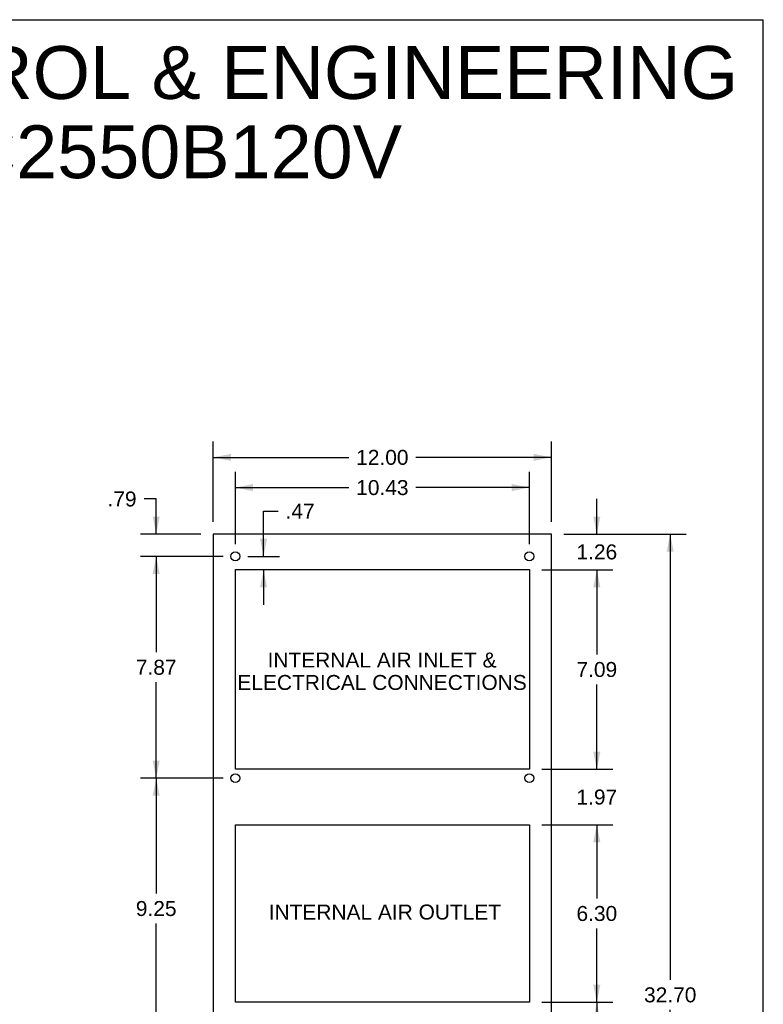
# Model space of a CAD drawing. Header units: inches. Extents: x 0 to 106, y 0 to 69.
# Tile 8 of 8: x 80 to 106, y 34 to 69. Entities that reach past the tile are written whole.
import ezdxf

# ---------------------------------------------------------------- set-up
doc = ezdxf.new("R2010")
doc.units = ezdxf.units.IN
doc.header["$LTSCALE"] = 5.84375
doc.header["$MEASUREMENT"] = 0
doc.layers.get('0').update_dxf_attribs({"linetype": 'CONTINUOUS'})
doc.layers.add('DIMENSIONS', color=7, linetype='CONTINUOUS')
doc.styles.get("Standard").update_dxf_attribs({"font": 'arial.ttf'})
doc.dimstyles.new('DIMSTYLE_2', dxfattribs={"dimtxt": 0.53125, "dimasz": 0.625, "dimexe": 0.09, "dimexo": 0.07, "dimgap": 0.0425, "dimtad": 0, "dimtih": 1, "dimtoh": 1, "dimzin": 4, "dimdsep": 46, "dimtxsty": 'Standard', "dimblk": '_FILLED', "dimblk1": '_FILLED', "dimblk2": '_FILLED', "dimcen": 0.09, "dimazin": 1, "dimtfac": 1, "dimtdec": 3, "dimtofl": 0, "dimtmove": 0, "dimatfit": 3, "dimldrblk": '_FILLED', "dimfxl": 0, "dimtolj": 1, "dimtzin": 4, "dimarcsym": 0})

# ---------------------------------------------------------------- blocks, each defined once
blk = doc.blocks.new('_FILLED')
at = {"color": 0, "linetype": 'ByBlock'}
blk.add_solid([(0, 0), (-1, 0.2), (-1, -0.2)], dxfattribs=at)
blk = doc.blocks.new('*D4')
at = {"layer": 'DIMENSIONS', "color": 2, "linetype": 'Continuous'}
for p, q in [((86.732, 50.927), (86.732, 53.779)), ((98.732, 50.927), (98.732, 53.779)), ((86.732, 53.216), (91.538, 53.216)), ((98.732, 53.216), (93.926, 53.216))]:
    blk.add_line(p, q, dxfattribs=at)
at = {"layer": 'DIMENSIONS', "color": 2, "linetype": 'Continuous', "xscale": 0.625, "yscale": 0.625, "zscale": 0.625, "rotation": 180}
blk.add_blockref('_FILLED', (86.732, 53.216), dxfattribs=at)
at = {"layer": 'DIMENSIONS', "color": 2, "linetype": 'Continuous', "xscale": 0.625, "yscale": 0.625, "zscale": 0.625}
blk.add_blockref('_FILLED', (98.732, 53.216), dxfattribs=at)
at = {"layer": 'DIMENSIONS', "color": 2, "linetype": 'Continuous', "insert": (92.732, 53.482), "char_height": 0.5312, "width": 1.85641, "attachment_point": 2, "line_spacing_factor": 0.9}
blk.add_mtext('12.00', dxfattribs=at)
blk = doc.blocks.new('*D5')
at = {"layer": 'DIMENSIONS', "color": 2, "linetype": 'Continuous'}
for p, q in [((99.17, 50.489), (103.509, 50.489)), ((102.947, 50.489), (102.947, 34.671)), ((102.947, 17.789), (102.947, 33.608)), ((99.17, 17.789), (103.509, 17.789))]:
    blk.add_line(p, q, dxfattribs=at)
at = {"layer": 'DIMENSIONS', "color": 2, "linetype": 'Continuous', "xscale": 0.625, "yscale": 0.625, "zscale": 0.625}
for p, rotation in [((102.947, 50.489), 90), ((102.947, 17.789), 270)]:
    blk.add_blockref('_FILLED', p, dxfattribs=dict(at, rotation=rotation))
at = {"layer": 'DIMENSIONS', "color": 2, "linetype": 'Continuous', "insert": (102.947, 34.405), "char_height": 0.5312, "width": 1.85641, "attachment_point": 2, "line_spacing_factor": 0.9}
blk.add_mtext('32.70', dxfattribs=at)
blk = doc.blocks.new('*D7')
at = {"layer": 'DIMENSIONS', "color": 2, "linetype": 'Continuous'}
for p, q in [((87.079, 41.828), (84.145, 41.828)), ((84.707, 41.828), (84.707, 37.734)), ((84.707, 32.577), (84.707, 36.672)), ((87.079, 32.577), (84.145, 32.577))]:
    blk.add_line(p, q, dxfattribs=at)
at = {"layer": 'DIMENSIONS', "color": 2, "linetype": 'Continuous', "xscale": 0.625, "yscale": 0.625, "zscale": 0.625}
for p, rotation in [((84.707, 41.828), 90), ((84.707, 32.577), 270)]:
    blk.add_blockref('_FILLED', p, dxfattribs=dict(at, rotation=rotation))
at = {"layer": 'DIMENSIONS', "color": 2, "linetype": 'Continuous', "insert": (84.707, 37.469), "char_height": 0.5312, "width": 1.44366, "attachment_point": 2, "line_spacing_factor": 0.9}
blk.add_mtext('9.25', dxfattribs=at)
blk = doc.blocks.new('*D8')
at = {"layer": 'DIMENSIONS', "color": 2, "linetype": 'Continuous'}
for p, q in [((87.079, 49.702), (84.145, 49.702)), ((84.707, 49.702), (84.707, 46.297)), ((84.707, 41.828), (84.707, 45.234)), ((87.079, 41.828), (84.145, 41.828))]:
    blk.add_line(p, q, dxfattribs=at)
at = {"layer": 'DIMENSIONS', "color": 2, "linetype": 'Continuous', "xscale": 0.625, "yscale": 0.625, "zscale": 0.625}
for p, rotation in [((84.707, 49.702), 90), ((84.707, 41.828), 270)]:
    blk.add_blockref('_FILLED', p, dxfattribs=dict(at, rotation=rotation))
at = {"layer": 'DIMENSIONS', "color": 2, "linetype": 'Continuous', "insert": (84.707, 46.031), "char_height": 0.5312, "width": 1.44366, "attachment_point": 2, "line_spacing_factor": 0.9}
blk.add_mtext('7.87', dxfattribs=at)
blk = doc.blocks.new('*D9')
at = {"layer": 'DIMENSIONS', "color": 2, "linetype": 'Continuous'}
for p, q in [((84.707, 51.739), (84.275, 51.739)), ((84.707, 50.489), (84.707, 51.739)), ((86.295, 50.489), (84.145, 50.489)), ((87.079, 49.702), (84.145, 49.702)), ((84.707, 49.702), (84.707, 48.452))]:
    blk.add_line(p, q, dxfattribs=at)
at = {"layer": 'DIMENSIONS', "color": 2, "linetype": 'Continuous', "xscale": 0.625, "yscale": 0.625, "zscale": 0.625}
for p, rotation in [((84.707, 50.489), 270), ((84.707, 49.702), 90)]:
    blk.add_blockref('_FILLED', p, dxfattribs=dict(at, rotation=rotation))
at = {"layer": 'DIMENSIONS', "color": 2, "linetype": 'Continuous', "insert": (84.01, 52.005), "char_height": 0.5312, "width": 1.0309, "attachment_point": 3, "line_spacing_factor": 0.9}
blk.add_mtext('.79', dxfattribs=at)
blk = doc.blocks.new('*D11')
at = {"layer": 'DIMENSIONS', "color": 2, "linetype": 'Continuous'}
for p, q in [((87.516, 50.14), (87.516, 52.707)), ((97.949, 50.14), (97.949, 52.707)), ((87.516, 52.144), (91.539, 52.144)), ((97.949, 52.144), (93.926, 52.144))]:
    blk.add_line(p, q, dxfattribs=at)
at = {"layer": 'DIMENSIONS', "color": 2, "linetype": 'Continuous', "xscale": 0.625, "yscale": 0.625, "zscale": 0.625, "rotation": 180}
blk.add_blockref('_FILLED', (87.516, 52.144), dxfattribs=at)
at = {"layer": 'DIMENSIONS', "color": 2, "linetype": 'Continuous', "xscale": 0.625, "yscale": 0.625, "zscale": 0.625}
blk.add_blockref('_FILLED', (97.949, 52.144), dxfattribs=at)
at = {"layer": 'DIMENSIONS', "color": 2, "linetype": 'Continuous', "insert": (92.733, 52.41), "char_height": 0.5312, "width": 1.85641, "attachment_point": 2, "line_spacing_factor": 0.9}
blk.add_mtext('10.43', dxfattribs=at)
blk = doc.blocks.new('*D12')
at = {"layer": 'DIMENSIONS', "color": 2, "linetype": 'Continuous'}
for p, q in [((100.343, 50.489), (100.343, 51.739)), ((99.17, 50.489), (100.905, 50.489)), ((98.387, 49.23), (100.905, 49.23)), ((100.343, 49.23), (100.343, 47.98))]:
    blk.add_line(p, q, dxfattribs=at)
at = {"layer": 'DIMENSIONS', "color": 2, "linetype": 'Continuous', "xscale": 0.625, "yscale": 0.625, "zscale": 0.625}
for p, rotation in [((100.343, 50.489), 270), ((100.343, 49.23), 90)]:
    blk.add_blockref('_FILLED', p, dxfattribs=dict(at, rotation=rotation))
at = {"layer": 'DIMENSIONS', "color": 2, "linetype": 'Continuous', "insert": (100.343, 50.126), "char_height": 0.5312, "width": 1.44366, "attachment_point": 2, "line_spacing_factor": 0.9}
blk.add_mtext('1.26', dxfattribs=at)
blk = doc.blocks.new('*D13')
at = {"layer": 'DIMENSIONS', "color": 2, "linetype": 'Continuous'}
for p, q in [((98.387, 49.23), (100.905, 49.23)), ((100.343, 49.23), (100.343, 46.219)), ((100.343, 42.144), (100.343, 45.156)), ((98.387, 42.144), (100.905, 42.144))]:
    blk.add_line(p, q, dxfattribs=at)
at = {"layer": 'DIMENSIONS', "color": 2, "linetype": 'Continuous', "xscale": 0.625, "yscale": 0.625, "zscale": 0.625}
for p, rotation in [((100.343, 49.23), 90), ((100.343, 42.144), 270)]:
    blk.add_blockref('_FILLED', p, dxfattribs=dict(at, rotation=rotation))
at = {"layer": 'DIMENSIONS', "color": 2, "linetype": 'Continuous', "insert": (100.343, 45.953), "char_height": 0.5312, "width": 1.44366, "attachment_point": 2, "line_spacing_factor": 0.9}
blk.add_mtext('7.09', dxfattribs=at)
blk = doc.blocks.new('*D14')
at = {"layer": 'DIMENSIONS', "color": 2, "linetype": 'Continuous'}
for p, q in [((100.343, 42.144), (100.343, 43.394)), ((98.387, 42.144), (100.905, 42.144)), ((98.387, 40.176), (100.905, 40.176)), ((100.343, 40.176), (100.343, 38.926))]:
    blk.add_line(p, q, dxfattribs=at)
at = {"layer": 'DIMENSIONS', "color": 2, "linetype": 'Continuous', "xscale": 0.625, "yscale": 0.625, "zscale": 0.625}
for p, rotation in [((100.343, 42.144), 270), ((100.343, 40.176), 90)]:
    blk.add_blockref('_FILLED', p, dxfattribs=dict(at, rotation=rotation))
at = {"layer": 'DIMENSIONS', "color": 2, "linetype": 'Continuous', "insert": (100.343, 41.426), "char_height": 0.5312, "width": 1.44366, "attachment_point": 2, "line_spacing_factor": 0.9}
blk.add_mtext('1.97', dxfattribs=at)
blk = doc.blocks.new('*D15')
at = {"layer": 'DIMENSIONS', "color": 2, "linetype": 'Continuous'}
for p, q in [((98.387, 40.176), (100.905, 40.176)), ((100.343, 40.176), (100.343, 37.558)), ((100.343, 33.877), (100.343, 36.496)), ((98.387, 33.877), (100.905, 33.877))]:
    blk.add_line(p, q, dxfattribs=at)
at = {"layer": 'DIMENSIONS', "color": 2, "linetype": 'Continuous', "xscale": 0.625, "yscale": 0.625, "zscale": 0.625}
for p, rotation in [((100.343, 40.176), 90), ((100.343, 33.877), 270)]:
    blk.add_blockref('_FILLED', p, dxfattribs=dict(at, rotation=rotation))
at = {"layer": 'DIMENSIONS', "color": 2, "linetype": 'Continuous', "insert": (100.343, 37.293), "char_height": 0.5312, "width": 1.44366, "attachment_point": 2, "line_spacing_factor": 0.9}
blk.add_mtext('6.30', dxfattribs=at)
blk = doc.blocks.new('*D16')
at = {"layer": 'DIMENSIONS', "color": 2, "linetype": 'Continuous'}
for p, q in [((98.387, 33.877), (100.905, 33.877)), ((100.343, 33.877), (100.343, 26.365)), ((100.343, 17.789), (100.343, 25.302)), ((99.17, 17.789), (100.905, 17.789))]:
    blk.add_line(p, q, dxfattribs=at)
at = {"layer": 'DIMENSIONS', "color": 2, "linetype": 'Continuous', "xscale": 0.625, "yscale": 0.625, "zscale": 0.625}
for p, rotation in [((100.343, 33.877), 90), ((100.343, 17.789), 270)]:
    blk.add_blockref('_FILLED', p, dxfattribs=dict(at, rotation=rotation))
at = {"layer": 'DIMENSIONS', "color": 2, "linetype": 'Continuous', "insert": (100.343, 26.099), "char_height": 0.5312, "width": 1.85641, "attachment_point": 2, "line_spacing_factor": 0.9}
blk.add_mtext('16.09', dxfattribs=at)
blk = doc.blocks.new('*D19')
at = {"layer": 'DIMENSIONS', "color": 2, "linetype": 'Continuous'}
for p, q in [((88.517, 49.702), (88.517, 51.307)), ((88.517, 51.307), (89.032, 51.307)), ((87.954, 49.702), (89.079, 49.702)), ((88.517, 49.23), (88.517, 47.98))]:
    blk.add_line(p, q, dxfattribs=at)
at = {"layer": 'DIMENSIONS', "color": 2, "linetype": 'Continuous', "xscale": 0.625, "yscale": 0.625, "zscale": 0.625}
for p, rotation in [((88.517, 49.702), 270), ((88.517, 49.23), 90)]:
    blk.add_blockref('_FILLED', p, dxfattribs=dict(at, rotation=rotation))
at = {"layer": 'DIMENSIONS', "color": 2, "linetype": 'Continuous', "insert": (89.298, 51.572), "char_height": 0.5312, "width": 1.0309, "attachment_point": 1, "line_spacing_factor": 0.9}
blk.add_mtext('.47', dxfattribs=at)

msp = doc.modelspace()

# ---------------------------------------------------------------- linework, layer by layer
at = {"color": 7, "linetype": 'Continuous'}
for p, q in [((0, 68.75), (106.25, 68.75)), ((106.25, 0), (106.25, 68.75)), ((86.7321, 50.4894), (86.7321, 17.7894)), ((98.7321, 50.4894), (86.7321, 50.4894)), ((98.7321, 17.7894), (98.7321, 50.4894)), ((87.5161, 42.1444), (87.5161, 49.2304)), ((87.5161, 49.2304), (97.9491, 49.2304)), ((97.9491, 49.2304), (97.9491, 42.1444)), ((97.9491, 42.1444), (87.5161, 42.1444)), ((87.5161, 33.8774), (87.5161, 40.1764)), ((87.5161, 40.1764), (97.9491, 40.1764)), ((97.9491, 40.1764), (97.9491, 33.8774)), ((97.9491, 33.8774), (87.5161, 33.8774))]:
    msp.add_line(p, q, dxfattribs=at)
for centre in [(87.5161, 49.7024), (97.9491, 49.7024), (87.5161, 41.8284), (97.9491, 41.8284)]:
    msp.add_circle(centre, 0.156, dxfattribs=at)

# ---------------------------------------------------------------- texts
at = {"layer": 'DIMENSIONS', "color": 2, "linetype": 'Continuous', "attachment_point": 2, "line_spacing_factor": 0.9}
for s, insert, char_height, width in [('SAGINAW CONTROL & ENGINEERING\\PSCE-AC2550B120V', (81.6345, 67.8125), 1.875, 47.355948), ('INTERNAL AIR INLET &\\PELECTRICAL CONNECTIONS', (92.7222, 46.2893), 0.53125, 10.249768), ('INTERNAL AIR OUTLET', (92.8229, 37.3444), 0.53125, 8.231413)]:
    msp.add_mtext(s, dxfattribs=dict(at, insert=insert, char_height=char_height, width=width))

# ---------------------------------------------------------------- dimensions: what is measured, and where the dimension line sits
at = {"layer": 'DIMENSIONS', "color": 2, "linetype": 'Continuous'}
dim = msp.add_linear_dim(base=(98.7321, 53.2163), p1=(86.7321, 50.8569), p2=(98.7321, 50.8569), dimstyle='DIMSTYLE_2', dxfattribs=at)
dim.commit()
dim.dimension.update_dxf_attribs({"geometry": '*D4', "text_midpoint": (92.7547, 53.2134), "dimtype": 160})
for base, p1, p2, angle, picture, middle in [((87.5161, 52.1443), (97.9491, 50.0699), (87.5161, 50.0699), 180, '*D11', (92.7552, 52.1414)), ((84.7074, 49.7024), (86.3646, 50.4894), (87.1486, 49.7024), 270, '*D9', (83.5099, 51.7364)), ((100.3428, 49.2304), (99.0996, 50.4894), (98.3166, 49.2304), 270, '*D12', (100.3659, 49.857)), ((88.5168, 49.7024), (87.5161, 49.2304), (87.8836, 49.7024), 90, '*D19', (89.8291, 51.3055)), ((102.9468, 17.7894), (99.0996, 50.4894), (99.0996, 17.7894), 270, '*D5', (102.9457, 34.1365)), ((84.7074, 49.7024), (87.1486, 41.8284), (87.1486, 49.7024), 90, '*D8', (84.7077, 45.7625)), ((100.3428, 42.1444), (98.3166, 49.2304), (98.3166, 42.1444), 270, '*D13', (100.3431, 45.6845)), ((100.3428, 40.1764), (98.3166, 42.1444), (98.3166, 40.1764), 270, '*D14', (100.3659, 41.1575)), ((84.7074, 41.8284), (87.1486, 32.5774), (87.1486, 41.8284), 90, '*D7', (84.7077, 37.2)), ((100.3428, 33.8774), (98.3166, 40.1764), (98.3166, 33.8774), 270, '*D15', (100.3392, 37.024)), ((100.3428, 17.7894), (98.3166, 33.8774), (99.0996, 17.7894), 270, '*D16', (100.3654, 25.8305))]:
    dim = msp.add_linear_dim(base=base, p1=p1, p2=p2, angle=angle, dimstyle='DIMSTYLE_2', dxfattribs=at)
    dim.commit()
    dim.dimension.update_dxf_attribs({"geometry": picture, "text_midpoint": middle, "dimtype": 160})

doc.saveas('drawing.dxf')
